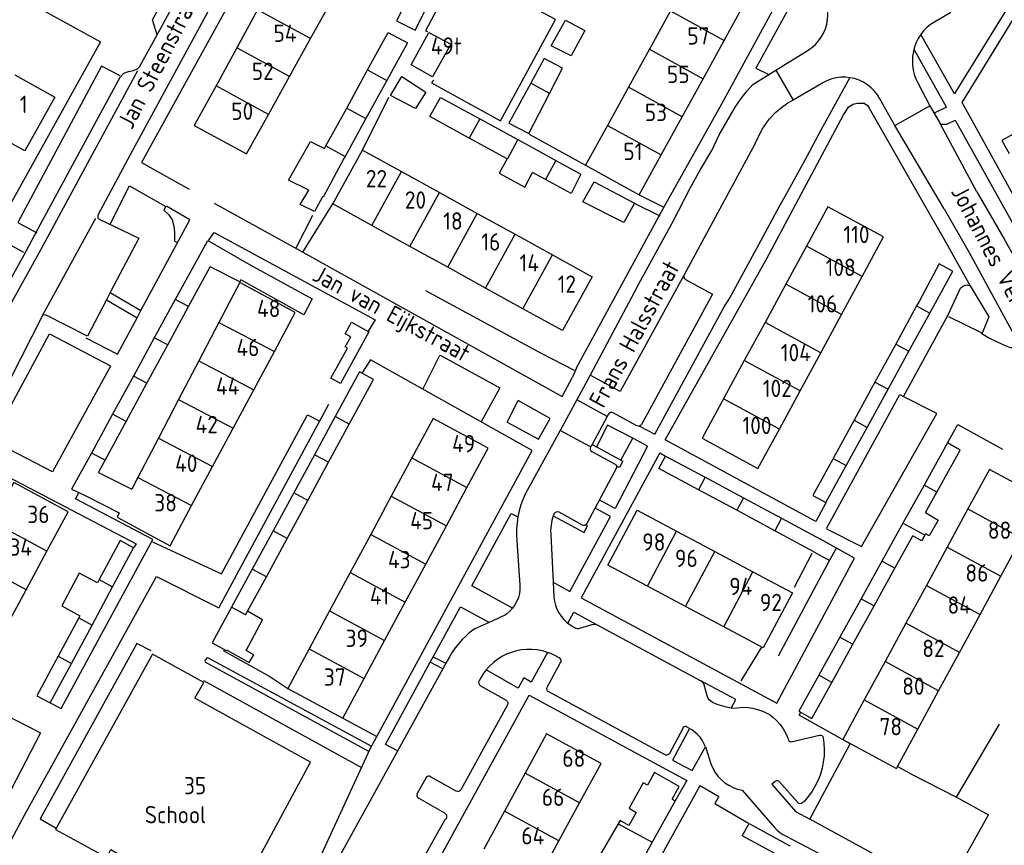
# Model space of a CAD drawing. Header units: metres. Extents: x 233874 to 239264, y 443832 to 448222.
# Tile 113 of 195: x 236524 to 236666, y 445266 to 445386. Entities that reach past the tile are written whole.
import ezdxf

# ---------------------------------------------------------------- set-up
doc = ezdxf.new("R2010")
doc.units = ezdxf.units.M
doc.header["$MEASUREMENT"] = 0
for name, color, linetype in [('DAKRAND', 4, 'Continuous'), ('DAKRAND-BYG', 4, 'Continuous'), ('FUNKTIEAAND', 253, 'Continuous'), ('HEG', 253, 'Continuous'), ('HEK', 253, 'Continuous'), ('HOOFDGEBOUW', 4, 'Continuous'), ('HUISNUMMER', 253, 'Continuous'), ('KANTVERH', 253, 'Continuous'), ('RASTER', 253, 'Continuous'), ('STRAATNAAM', 253, 'Continuous'), ('TUSSENMUUR', 253, 'Continuous')]:
    doc.layers.add(name, color=color, linetype=linetype)
doc.styles.get("Standard").update_dxf_attribs({"font": 'iso.shx'})

msp = doc.modelspace()

# ---------------------------------------------------------------- linework, layer by layer
at = {"layer": 'DAKRAND'}
for p, q in [((236548.23, 445344.28), (236551.35, 445350)), ((236546.3, 445345.28), (236543.28, 445339.76)), ((236545.22, 445338.75), (236548.23, 445344.28)), ((236543.28, 445339.76), (236540.26, 445334.24)), ((236542.21, 445333.22), (236545.22, 445338.75)), ((236540.26, 445334.24), (236537.24, 445328.71)), ((236539.2, 445327.68), (236542.21, 445333.22)), ((236537.24, 445328.71), (236534.17, 445323.11)), ((236536.15, 445322.08), (236539.2, 445327.68)), ((236535.19, 445320.31), (236536.15, 445322.08)), ((236535.19, 445320.31), (236540.02, 445317.91)), ((236533.35, 445316.93), (236538.21, 445314.45))]:
    msp.add_line(p, q, dxfattribs=at)
for points in [[(236549.64, 445351.29), (236551, 445353.84), (236557.05, 445350.34)], [(236549.64, 445351.29), (236549.6, 445351.31), (236546.3, 445345.28)], [(236555.81, 445348.14), (236555.65, 445347.86), (236551.35, 445350)], [(236557.05, 445350.34), (236566.11, 445345.4), (236564.92, 445343.09), (236555.81, 445348.14)], [(236534.17, 445323.11), (236531.31, 445317.88), (236533.35, 445316.93)]]:
    msp.add_lwpolyline(points, dxfattribs=at)
at = {"layer": 'DAKRAND-BYG'}
for p, q in [((236571.1, 445372.96), (236574.12, 445378.48)), ((236600.43, 445375.08), (236602.3, 445378.72)), ((236576.92, 445376.95), (236573.88, 445371.44)), ((236568.09, 445367.49), (236571.1, 445372.96)), ((236573.88, 445371.44), (236570.87, 445365.97)), ((236594.3, 445365.64), (236588.83, 445368.61)), ((236595.86, 445368.4), (236601.35, 445365.39)), ((236567.89, 445367.11), (236568.09, 445367.49)), ((236570.87, 445365.97), (236570.71, 445365.68)), ((236599.84, 445362.64), (236597.99, 445363.64)), ((236655.43, 445343.32), (236658.75, 445349.38)), ((236658.75, 445349.38), (236658.69, 445349.41)), ((236653.52, 445344.36), (236650.51, 445338.85)), ((236653.89, 445345.03), (236653.52, 445344.36)), ((236652.41, 445337.82), (236655.43, 445343.32)), ((236650.51, 445338.85), (236647.5, 445333.34)), ((236649.39, 445332.32), (236652.41, 445337.82)), ((236572.94, 445334.82), (236569.44, 445328.38)), ((236647.5, 445333.34), (236644.48, 445327.84)), ((236646.37, 445326.81), (236649.39, 445332.32)), ((236569.44, 445328.38), (236566.44, 445322.87)), ((236568.47, 445321.78), (236571.47, 445327.29)), ((236644.48, 445327.84), (236641.47, 445322.33)), ((236643.35, 445321.3), (236646.37, 445326.81)), ((236657.98, 445324.58), (236654.6, 445318.48)), ((236659.8, 445323.53), (236657.98, 445324.58)), ((236566.44, 445322.87), (236563.44, 445317.36)), ((236656.46, 445317.47), (236659.8, 445323.53)), ((236565.47, 445316.27), (236568.47, 445321.78)), ((236622.96, 445319.61), (236628.47, 445316.65)), ((236654.6, 445318.48), (236651.55, 445312.98)), ((236563.44, 445317.36), (236560.45, 445311.85)), ((236627.51, 445314.83), (236621.99, 445317.79)), ((236654.82, 445314.51), (236656.46, 445317.47)), ((236562.48, 445310.76), (236565.47, 445316.27)), ((236628.47, 445316.65), (236633.99, 445313.69)), ((236633.02, 445311.87), (236627.51, 445314.83)), ((236633.99, 445313.69), (236639.6, 445310.68)), ((236651.55, 445312.98), (236648.51, 445307.49)), ((236560.45, 445311.85), (236557.45, 445306.34)), ((236638.65, 445308.85), (236633.02, 445311.87)), ((236650.38, 445306.47), (236652.96, 445311.15)), ((236559.48, 445305.24), (236562.48, 445310.76)), ((236641.92, 445309.38), (236639.6, 445310.68)), ((236638.65, 445308.85), (236640.92, 445307.59)), ((236640.92, 445307.59), (236641.92, 445309.38)), ((236648.51, 445307.49), (236645.48, 445302.03)), ((236557.45, 445306.34), (236554.45, 445300.83)), ((236647.36, 445301.01), (236650.38, 445306.47)), ((236535.32, 445304.83), (236535.05, 445304.33)), ((236556.77, 445300.25), (236559.48, 445305.24)), ((236534.27, 445298.24), (236537.25, 445303.78)), ((236645.48, 445302.03), (236642.43, 445296.52)), ((236644.31, 445295.49), (236647.36, 445301.01)), ((236532.34, 445299.28), (236529.36, 445293.73)), ((236531.28, 445292.7), (236534.27, 445298.24)), ((236532.5, 445299.58), (236532.34, 445299.28)), ((236642.43, 445296.52), (236639.37, 445291)), ((236641.26, 445289.97), (236644.31, 445295.49)), ((236615.29, 445266.86), (236612.25, 445261.38))]:
    msp.add_line(p, q, dxfattribs=at)
for points in [[(236581.01, 445384.23), (236582.94, 445388.03), (236580.26, 445389.4), (236578.32, 445385.59), (236581.01, 445384.23)], [(236605.55, 445384.17), (236603.55, 445380.5), (236600.67, 445381.95), (236602.72, 445385.67), (236605.55, 445384.17)], [(236574.12, 445378.48), (236577.08, 445383.86), (236579.9, 445382.37), (236576.92, 445376.95)], [(236586.16, 445382.2), (236583.51, 445377.49), (236580.44, 445379.19), (236582.98, 445383.9), (236586.16, 445382.2)], [(236602.3, 445378.72), (236599.67, 445380.12), (236597.73, 445376.56)], [(236582.56, 445375.25), (236581.07, 445372.92), (236577.45, 445374.77), (236579.09, 445377.52), (236582.56, 445375.25)], [(236597.73, 445376.56), (236594.57, 445370.79), (236597.45, 445369.29), (236600.43, 445375.08)], [(236588.83, 445368.61), (236583.1, 445371.72), (236584.65, 445374.5), (236590.37, 445371.39)], [(236590.37, 445371.39), (236595.76, 445368.45), (236595.86, 445368.4)], [(236565.64, 445361.11), (236562.7, 445362.55), (236565.85, 445368.15), (236567.89, 445367.11)], [(236570.71, 445365.68), (236567.71, 445360.1), (236567.62, 445360.14)], [(236594.3, 445365.64), (236593.13, 445363.53), (236596.85, 445361.55), (236597.99, 445363.64)], [(236601.35, 445365.39), (236604.98, 445363.41), (236603.54, 445360.63), (236599.84, 445362.64)], [(236612.72, 445359.21), (236611.17, 445356.43), (236605.27, 445359.43), (236606.87, 445362.31), (236612.72, 445359.21)], [(236567.62, 445360.14), (236566.46, 445358.01), (236564.38, 445359.01), (236565.64, 445361.11)], [(236658.69, 445349.41), (236656.79, 445350.45), (236653.89, 445345.03)], [(236574.3, 445340.63), (236570.18, 445333.18), (236568.8, 445333.94), (236571.2, 445338.28), (236570.88, 445338.46), (236571.68, 445339.91), (236570.88, 445340.35), (236571.8, 445342.02), (236574.3, 445340.63)], [(236571.47, 445327.29), (236574.97, 445333.72), (236572.94, 445334.82)], [(236621.99, 445317.79), (236616.23, 445320.89), (236617.23, 445322.68), (236622.96, 445319.61)], [(236641.47, 445322.33), (236638.53, 445316.95), (236640.41, 445315.95), (236643.35, 445321.3)], [(236654.82, 445314.51), (236656.62, 445313.43), (236655.33, 445311.15), (236654.82, 445311.44), (236654.72, 445311.26)], [(236654.72, 445311.26), (236654.24, 445310.43), (236652.96, 445311.15)], [(236537.25, 445303.78), (236540.28, 445309.4), (236538.34, 445310.45), (236535.32, 445304.83)], [(236535.05, 445304.33), (236532.43, 445305.74), (236529.92, 445301.04), (236532.5, 445299.58)], [(236554.45, 445300.83), (236551.64, 445295.66), (236553.67, 445294.56), (236553.74, 445294.69)], [(236553.74, 445294.69), (236556.99, 445292.82), (236557.68, 445293.97), (236556.55, 445294.58), (236558.94, 445299.02), (236556.77, 445300.25)], [(236529.36, 445293.73), (236526.3, 445288.03), (236528.23, 445287.03), (236531.28, 445292.7)], [(236639.37, 445291), (236636.49, 445285.8), (236638.38, 445284.75), (236641.26, 445289.97)], [(236618.15, 445273.07), (236619.19, 445274.92), (236615.6, 445276.93), (236614.6, 445275.12), (236613.96, 445275.43), (236611.93, 445271.79), (236612.98, 445271.17), (236611.92, 445269.27), (236610.65, 445270), (236610.38, 445269.53)], [(236618.15, 445273.07), (236618.61, 445272.84), (236615.29, 445266.86)], [(236610.38, 445269.53), (236607.34, 445264.31), (236607.75, 445264.1), (236607.64, 445263.9)], [(236634.25, 445264.54), (236628.29, 445267.79), (236629.29, 445269.58), (236635.21, 445266.34)]]:
    msp.add_lwpolyline(points, dxfattribs=at)
at = {"layer": 'HEG'}
for p, q in [((236659.31, 445273.36), (236665.51, 445283.92)), ((236652.51, 445276.86), (236659.31, 445273.36)), ((236655.99, 445256.72), (236663.91, 445270.82))]:
    msp.add_line(p, q, dxfattribs=at)
msp.add_lwpolyline([(236503.9, 445294.41), (236526.8, 445282.66), (236522.59, 445274.5)], dxfattribs=at)
at = {"layer": 'HEK'}
for p, q in [((236635.85, 445303.74), (236638.4, 445308.65)), ((236633.56, 445293.78), (236640.92, 445307.59)), ((236628.17, 445290.2), (236631.14, 445295.07)), ((236652.51, 445276.86), (236650.77, 445277.83)), ((236659.31, 445273.36), (236663.91, 445270.82))]:
    msp.add_line(p, q, dxfattribs=at)
for points in [[(236582.49, 445346.58), (236599.15, 445337.58), (236604.01, 445335.09)], [(236657.98, 445324.58), (236659.49, 445327.22), (236665.96, 445323.66)]]:
    msp.add_lwpolyline(points, dxfattribs=at)
at = {"layer": 'HOOFDGEBOUW'}
for p, q in [((236565.87, 445383), (236568.93, 445388.49)), ((236625.68, 445382.72), (236628.73, 445388.25)), ((236558.22, 445387.18), (236555.2, 445381.66)), ((236617.92, 445386.99), (236614.88, 445381.46)), ((236562.81, 445377.5), (236565.87, 445383)), ((236622.64, 445377.19), (236625.68, 445382.72)), ((236555.2, 445381.66), (236552.2, 445376.19)), ((236614.88, 445381.46), (236611.86, 445375.97)), ((236523.12, 445377.75), (236528.87, 445374.55)), ((236559.77, 445372.04), (236562.81, 445377.5)), ((236619.61, 445371.7), (236622.64, 445377.19)), ((236611.86, 445375.97), (236608.82, 445370.45)), ((236616.57, 445366.18), (236619.61, 445371.7)), ((236579.03, 445363.78), (236584.51, 445360.76)), ((236584.51, 445360.76), (236589.99, 445357.74)), ((236589.99, 445357.74), (236595.48, 445354.72)), ((236580.22, 445352.97), (236574.74, 445355.99)), ((236595.48, 445354.72), (236600.87, 445351.75)), ((236645.65, 445348.64), (236648.75, 445354.33)), ((236585.71, 445349.95), (236580.22, 445352.97)), ((236637.59, 445353.02), (236634.59, 445347.5)), ((236600.87, 445351.75), (236606.61, 445348.59)), ((236591.19, 445346.93), (236585.71, 445349.95)), ((236642.66, 445343.12), (236645.65, 445348.64)), ((236596.59, 445343.96), (236591.19, 445346.93)), ((236634.59, 445347.5), (236631.6, 445341.98)), ((236639.66, 445337.6), (236642.66, 445343.12)), ((236552.62, 445341.99), (236549.7, 445336.41)), ((236631.6, 445341.98), (236628.6, 445336.47)), ((236557.65, 445332.24), (236560.64, 445337.8)), ((236636.66, 445332.08), (236639.66, 445337.6)), ((236549.7, 445336.41), (236546.78, 445330.83)), ((236628.6, 445336.47), (236625.6, 445330.95)), ((236554.67, 445326.69), (236557.65, 445332.24)), ((236633.67, 445326.57), (236636.66, 445332.08)), ((236546.78, 445330.83), (236543.86, 445325.24)), ((236551.69, 445321.14), (236554.67, 445326.69)), ((236543.86, 445325.24), (236540.9, 445319.59)), ((236588.49, 445318.12), (236591.56, 445323.81)), ((236580.53, 445322.41), (236577.55, 445316.88)), ((236548.67, 445315.53), (236551.69, 445321.14)), ((236540.9, 445319.59), (236540.02, 445317.91)), ((236585.52, 445312.59), (236588.49, 445318.12)), ((236577.55, 445316.88), (236574.58, 445311.36)), ((236527.74, 445308.91), (236530.82, 445314.63)), ((236660.95, 445315.03), (236657.95, 445309.51)), ((236582.54, 445307.07), (236585.52, 445312.59)), ((236574.58, 445311.36), (236571.6, 445305.84)), ((236618.81, 445311.8), (236624.33, 445308.86)), ((236665.7, 445305.3), (236668.69, 445310.83)), ((236524.75, 445303.36), (236527.74, 445308.91)), ((236624.33, 445308.86), (236629.86, 445305.92)), ((236657.95, 445309.51), (236654.95, 445303.99)), ((236579.56, 445301.55), (236582.54, 445307.07)), ((236571.6, 445305.84), (236568.63, 445300.32)), ((236629.86, 445305.92), (236635.57, 445302.89)), ((236662.7, 445299.78), (236665.7, 445305.3)), ((236620.12, 445300.94), (236614.59, 445303.88)), ((236654.95, 445303.99), (236651.97, 445298.5)), ((236521.77, 445297.82), (236524.75, 445303.36)), ((236576.59, 445296.03), (236579.56, 445301.55)), ((236568.63, 445300.32), (236565.65, 445294.79)), ((236625.65, 445298), (236620.12, 445300.94)), ((236659.72, 445294.3), (236662.7, 445299.78)), ((236651.97, 445298.5), (236648.97, 445292.97)), ((236573.61, 445290.51), (236576.59, 445296.03)), ((236656.71, 445288.76), (236659.72, 445294.3)), ((236648.97, 445292.97), (236645.95, 445287.42)), ((236653.7, 445283.21), (236656.71, 445288.76)), ((236650.77, 445277.83), (236653.7, 445283.21)), ((236604.79, 445272.58), (236607.88, 445278.26)), ((236596.92, 445276.86), (236593.93, 445271.36)), ((236601.79, 445267.08), (236604.79, 445272.58)), ((236593.93, 445271.36), (236590.93, 445265.86)), ((236598.79, 445261.58), (236601.79, 445267.08))]:
    msp.add_line(p, q, dxfattribs=at)
for points in [[(236669.87, 445386.86), (236668.79, 445385.12), (236672.74, 445382.65), (236667.67, 445374.53), (236669.91, 445370.54), (236665.85, 445368.26), (236666.9, 445366.38)], [(236552.2, 445376.19), (236549.06, 445370.45), (236556.59, 445366.33), (236559.77, 445372.04)], [(236528.87, 445374.55), (236524.53, 445366.76), (236518.79, 445369.95)], [(236608.82, 445370.45), (236605.65, 445364.71), (236613.41, 445360.43), (236616.57, 445366.18)], [(236574.74, 445355.99), (236569.08, 445359.1), (236573.37, 445366.89), (236579.03, 445363.78)], [(236648.75, 445354.33), (236640.68, 445358.71), (236637.59, 445353.02)], [(236606.61, 445348.59), (236602.33, 445340.8), (236596.59, 445343.96)], [(236560.64, 445337.8), (236563.66, 445343.43), (236555.63, 445347.75), (236552.62, 445341.99)], [(236625.6, 445330.95), (236622.51, 445325.26), (236630.57, 445320.87), (236633.67, 445326.57)], [(236591.56, 445323.81), (236583.6, 445328.1), (236580.53, 445322.41)], [(236670.13, 445317.43), (236664.04, 445320.73), (236660.95, 445315.03)], [(236530.82, 445314.63), (236522.95, 445318.86), (236519.87, 445313.14)], [(236538.21, 445314.45), (236537.89, 445313.83), (236545.55, 445309.72), (236548.67, 445315.53)], [(236614.59, 445303.88), (236608.89, 445306.91), (236613.1, 445314.84), (236618.81, 445311.8)], [(236635.57, 445302.89), (236631.35, 445294.96), (236625.65, 445298)], [(236565.88, 445278.45), (236549.16, 445287.67), (236550.42, 445289.95), (236543.02, 445294.03), (236528.98, 445268.71), (236536.4, 445264.66), (236536.97, 445265.81), (236543.3, 445262.12), (236542.58, 445260.81), (236543.79, 445260.09), (236544.32, 445260.72), (236545.98, 445259.78), (236544.97, 445257.83), (236552.51, 445253.66), (236565.88, 445278.45)], [(236565.65, 445294.79), (236562.58, 445289.1), (236570.54, 445284.81), (236573.61, 445290.51)], [(236645.95, 445287.42), (236642.86, 445281.72), (236650.61, 445277.52), (236650.77, 445277.83)], [(236607.88, 445278.26), (236600.02, 445282.54), (236596.92, 445276.86)]]:
    msp.add_lwpolyline(points, dxfattribs=at)
at = {"layer": 'KANTVERH'}
for p, q in [((236543.71, 445383.53), (236554.91, 445404.35)), ((236658.45, 445386.79), (236655.51, 445385.02)), ((236633.15, 445378.43), (236637.82, 445381.34)), ((236657.84, 445373.08), (236653.15, 445381.43)), ((236629.83, 445376.39), (236633.15, 445378.43)), ((236633.15, 445378.43), (236635.67, 445374.12)), ((236640.05, 445376.66), (236635.67, 445374.12)), ((236639.7, 445369.8), (236643.87, 445377.35)), ((236653.7, 445376.59), (236655.42, 445373.3)), ((236573.37, 445366.89), (236577.2, 445374.52)), ((236635.67, 445374.12), (236634.69, 445373.56)), ((236650.37, 445370.46), (236648.21, 445374.29)), ((236650.37, 445370.46), (236655.42, 445373.3)), ((236655.42, 445373.3), (236656.99, 445370.64)), ((236657.84, 445373.08), (236656.06, 445372.22)), ((236657.51, 445358.38), (236650.37, 445370.46)), ((236662.23, 445360.85), (236656.99, 445370.64)), ((236597.5, 445369.19), (236605.65, 445364.71)), ((236630.15, 445367.84), (236619.91, 445348.87)), ((236613.41, 445360.43), (236616.86, 445358.69)), ((236564.77, 445352.12), (236569.08, 445359.1)), ((236612.78, 445359.16), (236616.4, 445357.4)), ((236527.13, 445342.98), (236534.82, 445357.06)), ((236563.73, 445352.68), (236566.21, 445357.47)), ((236655.41, 445357.68), (236657.39, 445354.17)), ((236657.39, 445354.17), (236657.41, 445354.16)), ((236657.39, 445354.17), (236661.29, 445347.28)), ((236613.09, 445347.13), (236606.33, 445334.38)), ((236536.91, 445346.3), (236536.37, 445345.26)), ((236536.37, 445345.26), (236540.78, 445342.64)), ((236536.91, 445346.3), (236541.35, 445343.7)), ((236625.69, 445344.25), (236626.45, 445345.45)), ((236527.13, 445342.98), (236522.38, 445333.71)), ((236540.78, 445342.64), (236541.35, 445343.7)), ((236658.14, 445342.86), (236662.95, 445340.47)), ((236582.12, 445332.33), (236584.59, 445337.23)), ((236574.55, 445336.57), (236573.29, 445334.63)), ((236604.32, 445335.41), (236603.76, 445334.05)), ((236606.33, 445334.38), (236604.37, 445330.81)), ((236651.65, 445331.26), (236656.41, 445328.86)), ((236594.31, 445327.58), (236595.91, 445330.72)), ((236604.37, 445330.81), (236601.95, 445326.37)), ((236608.79, 445328.4), (236604.37, 445330.81)), ((236608.79, 445328.4), (236606.58, 445324.35)), ((236608.96, 445328.72), (236608.79, 445328.4)), ((236613.06, 445327.03), (236609.63, 445328.91)), ((236601.95, 445326.37), (236596.98, 445317.28)), ((236606.36, 445323.99), (236601.95, 445326.37)), ((236610.75, 445322.08), (236612.49, 445325.25)), ((236614.62, 445324.1), (236612.49, 445325.25)), ((236606.58, 445324.35), (236606.36, 445323.99)), ((236606.58, 445324.35), (236607.22, 445324)), ((236606.56, 445323.32), (236609.94, 445321.51)), ((236616.39, 445323.14), (236617.23, 445322.68)), ((236610.1, 445320.96), (236605.82, 445312.94)), ((236531.9, 445316.5), (236532.38, 445317.38)), ((236601.12, 445314.38), (236600.98, 445314.03)), ((236601.8, 445314.6), (236605.16, 445312.75)), ((236605.82, 445312.94), (236605.69, 445312.79)), ((236600.61, 445311.29), (236600.96, 445304.46)), ((236595.69, 445310.4), (236596.16, 445304.02)), ((236644.52, 445307.93), (236641.92, 445309.38)), ((236600.96, 445304.46), (236601.06, 445302.28)), ((236594.07, 445299.74), (236592.13, 445298.8)), ((236594.24, 445299.85), (236594.07, 445299.74)), ((236592.13, 445298.8), (236589.95, 445297.85)), ((236604.81, 445297.81), (236606.58, 445298.35)), ((236607.33, 445298.28), (236622.3, 445290.21)), ((236589.95, 445297.85), (236589.64, 445297.68)), ((236603.92, 445297.97), (236604.04, 445297.89)), ((236601.83, 445293.51), (236601.09, 445293.91)), ((236574.32, 445279.97), (236550.62, 445292.87)), ((236583.19, 445292.89), (236583.61, 445293.66)), ((236585, 445291.93), (236583.19, 445292.89)), ((236583.61, 445293.66), (236585.44, 445292.74)), ((236585.44, 445292.74), (236585, 445291.93)), ((236585.95, 445293.65), (236585.44, 445292.74)), ((236600.11, 445289.26), (236602.04, 445292.82)), ((236550.41, 445290.24), (236573.25, 445277.65)), ((236590.48, 445290.63), (236590.24, 445290.17)), ((236590.44, 445289.48), (236594.16, 445287.39)), ((236617.08, 445279.52), (236600.31, 445288.59)), ((236623.29, 445287.88), (236622.78, 445289.6)), ((236594.34, 445286.7), (236587.6, 445274.44)), ((236570.54, 445284.81), (236575.48, 445282.16)), ((236619.69, 445283.3), (236617.77, 445279.7)), ((236620.67, 445283.31), (236620.36, 445283.51)), ((236621.01, 445283.1), (236620.67, 445283.31)), ((236634.91, 445281.91), (236634.93, 445281.79)), ((236635.56, 445281.4), (236639.46, 445282.34)), ((236640.01, 445281.96), (236640.12, 445281.18)), ((236622.98, 445280.64), (236623.07, 445280.35)), ((236623.07, 445280.35), (236623.55, 445278.83)), ((236582.55, 445276.13), (236581.3, 445273.9)), ((236586.93, 445274.26), (236583.23, 445276.34)), ((236636.35, 445272.59), (236633.71, 445275.6)), ((236628.29, 445274.38), (236633, 445268.97)), ((236581.51, 445273.21), (236585.24, 445271.12)), ((236637.29, 445272.8), (236637.03, 445272.54))]:
    msp.add_line(p, q, dxfattribs=at)
for points in [[(236579.98, 445433.18), (236579.13, 445432.94), (236578.29, 445432.54), (236577.39, 445432.3), (236576.69, 445431.71), (236575.95, 445431.21), (236575.15, 445430.42), (236574.5, 445429.87), (236573.9, 445429.03), (236573.6, 445428.34), (236563.31, 445409.49), (236551.91, 445388.61), (236539.82, 445366.29), (236535.12, 445357.46), (236535.12, 445357.11), (236535.32, 445356.91), (236541.02, 445354.16), (236536.91, 445346.3)], [(236604.32, 445335.41), (236616.8, 445358.35), (236625.35, 445373.57), (236635.89, 445392.97), (236631.74, 445400.53), (236617.95, 445407.38), (236576.93, 445429.67), (236564.24, 445406.7), (236555.6, 445390.83), (236541.41, 445365.09), (236548.34, 445361.25)], [(236680.24, 445337.88), (236672.28, 445351.81), (236660.13, 445373.76), (236666.72, 445384.52), (236679.3, 445405.35), (236682.9, 445411.2), (236684.8, 445414.03)], [(236517.38, 445339.03), (236524.47, 445351.73), (236526.77, 445356.09), (236538.32, 445377.42), (236538.86, 445378.02), (236539.56, 445378.26), (236540.26, 445378.41), (236540.9, 445378.66), (236541.15, 445378.9), (236543.71, 445383.53), (236543.01, 445385.7), (236552.78, 445403.75), (236554.95, 445404.4)], [(236517.9, 445392.22), (236535.5, 445382.55), (236520.71, 445356.01), (236519.22, 445356.76)], [(236583.63, 445376.98), (236583.38, 445376.59), (236593.34, 445371.14), (236601.29, 445385.77), (236587.3, 445393.22), (236582.51, 445384.14), (236582.8, 445384.04)], [(236637.82, 445381.34), (236638.38, 445381.72), (236638.89, 445382.16), (236639.35, 445382.66), (236639.74, 445383.21), (236640.08, 445383.8), (236640.33, 445384.43), (236640.52, 445385.08), (236640.63, 445385.75), (236640.67, 445386.42), (236640.62, 445387.1), (236640.5, 445387.76), (236640.3, 445388.41), (236640.02, 445389.03), (236639.68, 445389.61)], [(236659.14, 445375.21), (236667.58, 445388.89), (236664.61, 445390.57)], [(236636.01, 445388.68), (236635.58, 445388.35), (236630.28, 445378.72), (236632.13, 445377.8)], [(236655.51, 445385.02), (236655, 445384.59), (236654.54, 445384.11), (236654.13, 445383.59)], [(236654.13, 445383.59), (236653.77, 445383.02), (236653.47, 445382.42), (236653.23, 445381.79), (236653.06, 445381.14), (236652.95, 445380.48), (236652.91, 445379.81), (236652.93, 445379.14), (236653.03, 445378.48), (236653.19, 445377.83), (236653.42, 445377.19), (236653.7, 445376.59)], [(236659.14, 445375.21), (236659.02, 445375.01), (236654.13, 445383.59)], [(236517.77, 445336.15), (236526.91, 445352.57), (236535.26, 445367.99), (236540.9, 445378.41)], [(236538.36, 445377.62), (236535.64, 445379.02), (236523.54, 445356.4), (236526.27, 445354.95)], [(236643.87, 445377.35), (236643.22, 445377.42), (236642.56, 445377.41), (236641.9, 445377.33), (236641.26, 445377.18), (236640.64, 445376.96), (236640.05, 445376.66)], [(236648.21, 445374.29), (236647.85, 445374.87), (236647.43, 445375.41), (236646.94, 445375.9), (236646.4, 445376.33), (236645.82, 445376.69), (236645.2, 445376.99), (236644.55, 445377.21), (236643.87, 445377.35)], [(236613.09, 445347.13), (236618.24, 445356.4), (236620.84, 445361.46), (236622.29, 445364.09), (236623.89, 445366.82), (236624.99, 445369.1), (236626.04, 445370.94), (236627.29, 445373.07), (236628.13, 445374.36), (236629.03, 445375.45), (236629.83, 445376.39)], [(236640.41, 445315.9), (236638.97, 445313.22), (236617.15, 445325.01), (236631.84, 445351.2), (236642.93, 445371.98), (236643.68, 445373.07), (236644.28, 445373.51), (236644.97, 445373.66), (236645.92, 445373.66), (236646.41, 445373.31), (236646.66, 445372.96), (236655.41, 445357.68)], [(236630.15, 445367.84), (236631.2, 445369.93), (236632.2, 445371.36), (236633.14, 445372.36), (236633.99, 445373.05), (236634.69, 445373.56)], [(236656.99, 445370.64), (236657.88, 445370.64), (236659.08, 445371.23), (236673.5, 445345.4), (236673.45, 445345.15), (236672.11, 445344.56), (236671.86, 445344.26), (236671.86, 445344.06), (236672.9, 445341.92), (236673.34, 445341.82), (236673.64, 445341.82), (236675.13, 445342.66), (236677.7, 445337.93), (236681.26, 445331.76), (236683.63, 445327.43), (236685.81, 445323.6), (236688.18, 445319.47), (236690.35, 445315.69)], [(236626.45, 445345.45), (236631, 445353.78), (236633.35, 445358.15), (236635.5, 445361.96), (236637.7, 445366.03), (236639.7, 445369.8)], [(236536.86, 445356.11), (236539.71, 445361.72), (236544.96, 445358.72), (236544.66, 445358.22), (236545.36, 445357.53), (236545.85, 445356.83), (236546.1, 445355.89), (236546.19, 445355.04), (236546.19, 445354.34), (236546.19, 445353.75), (236546.64, 445353.55)], [(236662.23, 445360.85), (236666.28, 445353.87), (236670.67, 445345.96), (236671.76, 445344.11)], [(236541.35, 445343.7), (236548.43, 445356.82), (236545.06, 445358.77)], [(236551.91, 445359.2), (236563.87, 445352.6), (236564.77, 445352.12)], [(236657.51, 445358.38), (236661.1, 445352.1), (236668.17, 445339.16), (236671.48, 445333.63), (236683.93, 445311.78), (236689.91, 445300.78), (236692.35, 445296.81)], [(236551.15, 445353.89), (236551.91, 445354.97), (236575.22, 445342.38), (236574.22, 445340.74)], [(236524.42, 445352.08), (236521.7, 445353.58), (236509.85, 445331.8), (236512.06, 445330.69)], [(236564.77, 445352.12), (236602.24, 445331.27), (236603.76, 445334.05)], [(236619.91, 445348.87), (236610.63, 445332.01), (236606.33, 445334.38)], [(236620.12, 445348.2), (236624.01, 445346.05), (236613.72, 445327.24)], [(236619.91, 445348.87), (236619.86, 445348.68), (236619.88, 445348.49), (236619.97, 445348.32), (236620.12, 445348.2)], [(236640.51, 445312.19), (236651.1, 445331.56), (236651.65, 445331.26), (236658.09, 445343.06), (236659.89, 445346.93), (236660.19, 445347.23), (236660.79, 445347.43), (236661.29, 445347.28)], [(236661.29, 445347.28), (236663.96, 445342.8), (236663, 445340.41)], [(236536.37, 445345.26), (236533.63, 445340.02), (236527.53, 445343.07), (236527.13, 445342.98)], [(236613.46, 445327.01), (236615.64, 445325.83), (236625.69, 445344.25)], [(236533.38, 445339.78), (236537.94, 445337.38), (236540.78, 445342.64)], [(236536.94, 445335.64), (236528.55, 445320.37), (236519.77, 445324.91), (236528.11, 445340.34), (236536.94, 445335.69)], [(236662.94, 445340.35), (236662.95, 445340.37), (236663.95, 445339.77), (236665.19, 445339.17), (236666.33, 445338.67), (236667.07, 445338.36), (236667.57, 445338.36), (236667.92, 445338.51), (236668.12, 445338.86), (236668.22, 445339.21)], [(236584.64, 445337.23), (236593.27, 445332.53), (236590.54, 445327.6)], [(236534.91, 445195.09), (236560.08, 445249.12), (236574.49, 445280.34), (236597.93, 445323.46), (236574.55, 445336.57)], [(236513.32, 445249.91), (236524.52, 445270.79), (236543.6, 445305.27), (236552.63, 445300.72), (236568.52, 445330.18)], [(236594.31, 445327.58), (236598.86, 445325.1), (236600.55, 445328.1), (236595.91, 445330.72)], [(236609.63, 445328.91), (236609.45, 445328.96), (236609.25, 445328.95), (236609.08, 445328.86), (236608.96, 445328.72)], [(236640.51, 445312.17), (236645.57, 445309.62), (236656.45, 445328.84)], [(236612.49, 445325.25), (236608.82, 445327.16), (236607.22, 445324)], [(236613.72, 445327.24), (236613.6, 445327.09), (236613.43, 445327), (236613.24, 445326.98), (236613.06, 445327.03)], [(236606.36, 445323.99), (236606.3, 445323.8), (236606.32, 445323.61), (236606.41, 445323.44), (236606.56, 445323.32)], [(236607.22, 445324), (236611.03, 445321.92), (236610.56, 445321.03), (236610.19, 445321.18)], [(236614.62, 445324.1), (236609.92, 445315.1), (236608.12, 445316.07), (236607.68, 445316.31)], [(236616.39, 445323.14), (236605, 445302.18), (236633.29, 445286.94), (236644.52, 445307.93)], [(236518.83, 445275.86), (236522.37, 445282.33), (236502.33, 445293.17), (236517.97, 445321.84), (236540.63, 445309.99), (236540.28, 445309.4)], [(236609.94, 445321.51), (236610.06, 445321.41), (236610.13, 445321.27), (236610.15, 445321.11), (236610.1, 445320.96)], [(236596.98, 445317.28), (236596.61, 445316.47), (236596.3, 445315.63), (236596.05, 445314.78), (236595.86, 445313.91)], [(236528.23, 445287.03), (236529.83, 445286.18), (236543.04, 445310.6), (236531.9, 445316.5)], [(236595.09, 445300.7), (236589.2, 445303.91), (236594.9, 445314.39), (236595.86, 445313.91)], [(236595.86, 445313.91), (236595.73, 445313.04), (236595.65, 445312.16), (236595.64, 445311.28), (236595.69, 445310.4)], [(236600.98, 445314.03), (236600.78, 445313.36), (236600.65, 445312.68), (236600.59, 445311.98), (236600.61, 445311.29)], [(236600.96, 445304.46), (236603.39, 445303.12), (236609.25, 445313.93), (236607.03, 445315.13)], [(236600.98, 445314.03), (236605.43, 445311.64), (236605.92, 445312.65), (236605.69, 445312.79)], [(236601.12, 445314.38), (236601.24, 445314.53), (236601.42, 445314.63), (236601.61, 445314.65), (236601.8, 445314.6)], [(236605.16, 445312.75), (236605.34, 445312.69), (236605.52, 445312.7), (236605.69, 445312.79)], [(236596.16, 445304.02), (236596.15, 445303.42), (236596.08, 445302.82), (236595.93, 445302.24), (236595.71, 445301.68)], [(236595.71, 445301.68), (236595.43, 445301.17), (236595.09, 445300.7)], [(236601.06, 445302.28), (236601.14, 445301.69), (236601.29, 445301.11), (236601.51, 445300.55), (236601.78, 445300.02), (236602.11, 445299.52), (236602.5, 445299.06), (236602.93, 445298.64), (236603.41, 445298.28), (236603.92, 445297.97)], [(236583.61, 445293.66), (236587.54, 445300.89), (236591.67, 445298.66)], [(236595.09, 445300.7), (236594.69, 445300.25), (236594.24, 445299.85)], [(236603.1, 445298.54), (236603.95, 445300.1), (236607.33, 445298.28)], [(236606.58, 445298.35), (236606.84, 445298.39), (236607.09, 445298.37), (236607.33, 445298.28)], [(236588.73, 445297.03), (236588.27, 445296.62), (236587.83, 445296.19)], [(236589.64, 445297.68), (236589.17, 445297.37), (236588.73, 445297.03)], [(236604.04, 445297.89), (236604.22, 445297.8), (236604.41, 445297.76), (236604.61, 445297.76), (236604.81, 445297.81)], [(236542.82, 445294.54), (236540.74, 445295.59), (236526.75, 445270.24), (236529.08, 445268.9)], [(236587.83, 445296.19), (236587.3, 445295.6), (236586.81, 445294.98), (236586.36, 445294.33), (236585.95, 445293.65)], [(236553.25, 445294.56), (236560, 445290.8), (236562.58, 445289.1)], [(236600.12, 445294.3), (236599.4, 445294.51), (236598.65, 445294.65), (236597.9, 445294.72), (236597.15, 445294.72), (236596.4, 445294.65), (236595.66, 445294.51), (236594.93, 445294.3), (236594.23, 445294.03), (236593.55, 445293.69), (236592.91, 445293.29), (236592.31, 445292.83), (236591.76, 445292.32), (236591.25, 445291.76)], [(236600.12, 445294.3), (236597.8, 445289.99), (236596.7, 445290.6), (236595.9, 445289.15), (236591.25, 445291.76)], [(236601.09, 445293.91), (236600.61, 445294.12), (236600.12, 445294.3)], [(236550.57, 445293.02), (236550.97, 445293.57), (236574.7, 445280.73)], [(236578.43, 445280.05), (236576.7, 445280.98), (236583.19, 445292.89)], [(236602.04, 445292.82), (236602.1, 445292.97), (236602.1, 445293.13), (236602.05, 445293.29), (236601.96, 445293.42), (236601.83, 445293.51)], [(236585, 445291.93), (236570.2, 445265.09), (236565.21, 445255.97)], [(236591.25, 445291.76), (236590.84, 445291.21), (236590.48, 445290.63)], [(236590.24, 445290.17), (236590.18, 445289.98), (236590.2, 445289.78), (236590.29, 445289.61), (236590.44, 445289.48)], [(236626.69, 445286.25), (236627.36, 445287.49), (236622.3, 445290.21)], [(236622.78, 445289.6), (236622.68, 445289.85), (236622.52, 445290.05), (236622.3, 445290.21)], [(236600.31, 445288.59), (236600.16, 445288.72), (236600.07, 445288.89), (236600.06, 445289.08), (236600.11, 445289.26)], [(236599.92, 445239.07), (236598.8, 445237.01), (236576.26, 445249.41), (236586.79, 445268.68), (236597.49, 445288.11), (236620.27, 445275.77), (236618.61, 445272.84)], [(236594.16, 445287.39), (236594.31, 445287.26), (236594.4, 445287.08), (236594.41, 445286.89), (236594.34, 445286.7)], [(236623.72, 445287.28), (236623.53, 445287.45), (236623.39, 445287.65), (236623.29, 445287.88)], [(236624.69, 445286.77), (236624.35, 445286.9), (236624.02, 445287.08), (236623.72, 445287.28)], [(236626.69, 445286.25), (236626.02, 445286.39), (236625.35, 445286.56), (236624.69, 445286.77)], [(236626.69, 445286.25), (236627.58, 445286.28), (236628.47, 445286.38)], [(236628.47, 445286.38), (236629.17, 445286.33), (236629.86, 445286.22)], [(236629.86, 445286.22), (236630.44, 445286.07), (236631.01, 445285.88), (236631.57, 445285.66)], [(236631.57, 445285.66), (236631.98, 445285.45), (236632.38, 445285.21), (236632.75, 445284.93)], [(236638.07, 445270.21), (236643.92, 445281.07), (236636.52, 445285.22), (236636.76, 445285.65)], [(236632.75, 445284.93), (236633.31, 445284.42), (236633.8, 445283.86), (236634.24, 445283.25), (236634.61, 445282.6), (236634.91, 445281.91)], [(236620.67, 445283.31), (236618.24, 445278.74), (236621.04, 445277.21), (236622.98, 445280.64)], [(236620.36, 445283.51), (236620.22, 445283.57), (236620.06, 445283.57), (236619.9, 445283.53), (236619.78, 445283.43), (236619.69, 445283.3)], [(236622.98, 445280.64), (236622.77, 445281.13), (236622.51, 445281.6), (236622.2, 445282.03), (236621.84, 445282.43), (236621.44, 445282.79), (236621.01, 445283.1)], [(236634.93, 445281.79), (236634.99, 445281.63), (236635.1, 445281.51), (236635.24, 445281.42), (236635.4, 445281.38), (236635.56, 445281.4)], [(236640.12, 445281.18), (236640.17, 445280.27), (236640.14, 445279.36), (236640.03, 445278.45), (236639.85, 445277.56), (236639.6, 445276.69), (236639.27, 445275.84), (236638.87, 445275.02), (236638.41, 445274.24), (236637.88, 445273.5), (236637.29, 445272.8)], [(236639.46, 445282.34), (236639.65, 445282.34), (236639.82, 445282.27), (236639.95, 445282.13), (236640.01, 445281.96)], [(236617.77, 445279.7), (236617.67, 445279.57), (236617.54, 445279.48), (236617.38, 445279.44), (236617.22, 445279.46), (236617.08, 445279.52)], [(236623.55, 445278.83), (236623.76, 445278.18), (236624.03, 445277.55), (236624.38, 445276.96), (236624.79, 445276.41), (236625.27, 445275.91), (236625.79, 445275.47), (236626.36, 445275.09), (236626.98, 445274.78), (236627.62, 445274.54), (236628.29, 445274.38)], [(236583.23, 445276.34), (236583.08, 445276.4), (236582.92, 445276.4), (236582.77, 445276.35), (236582.64, 445276.26), (236582.55, 445276.13)], [(236633.01, 445275.59), (236632.58, 445275.26), (236636.01, 445271.33), (236638.07, 445270.21)], [(236633.71, 445275.6), (236633.58, 445275.7), (236633.43, 445275.75), (236633.28, 445275.75), (236633.13, 445275.69), (236633.01, 445275.59)], [(236587.6, 445274.44), (236587.48, 445274.29), (236587.3, 445274.2), (236587.11, 445274.19), (236586.93, 445274.26)], [(236600.5, 445212.53), (236618.07, 445245.57), (236616.26, 445246.51), (236608.46, 445232.33), (236600.77, 445236.32), (236622.21, 445275.06), (236624.93, 445273.46), (236624.34, 445272.47), (236629.19, 445269.63)], [(236581.3, 445273.9), (236581.25, 445273.75), (236581.24, 445273.59), (236581.29, 445273.44), (236581.38, 445273.31), (236581.51, 445273.21)], [(236637.03, 445272.54), (236636.87, 445272.44), (236636.68, 445272.41), (236636.5, 445272.47), (236636.35, 445272.59)], [(236585.28, 445270.09), (236581.54, 445263.42), (236575.29, 445252)], [(236585.24, 445271.12), (236585.4, 445270.99), (236585.51, 445270.82), (236585.55, 445270.61), (236585.52, 445270.41), (236585.43, 445270.23), (236585.28, 445270.09)], [(236634.64, 445267.74), (236654.93, 445257.11), (236653.82, 445260.62), (236654.14, 445261.45), (236638.07, 445270.21)], [(236633, 445268.97), (236633.36, 445268.6), (236633.75, 445268.27), (236634.18, 445267.98), (236634.64, 445267.74)]]:
    msp.add_lwpolyline(points, dxfattribs=at)
at = {"layer": 'RASTER'}
msp.add_lwpolyline([(236543.02, 445310.29), (236552.98, 445305.64), (236565.43, 445328.65), (236567.22, 445327.7)], dxfattribs=at)
at = {"layer": 'TUSSENMUUR'}
for p, q in [((236565.87, 445383), (236558.22, 445387.18)), ((236617.92, 445386.99), (236625.68, 445382.72)), ((236562.81, 445377.5), (236555.2, 445381.66)), ((236614.88, 445381.46), (236622.64, 445377.19)), ((236574.12, 445378.48), (236576.92, 445376.95)), ((236600.43, 445375.08), (236597.73, 445376.56)), ((236559.77, 445372.04), (236552.2, 445376.19)), ((236619.61, 445371.7), (236611.86, 445375.97)), ((236571.1, 445372.96), (236573.88, 445371.44)), ((236590.37, 445371.39), (236588.83, 445368.61)), ((236608.82, 445370.45), (236616.57, 445366.18)), ((236568.09, 445367.49), (236570.87, 445365.97)), ((236601.35, 445365.39), (236599.84, 445362.64)), ((236574.74, 445355.99), (236579.03, 445363.78)), ((236580.22, 445352.97), (236584.51, 445360.76)), ((236585.71, 445349.95), (236589.99, 445357.74)), ((236591.19, 445346.93), (236595.48, 445354.72)), ((236645.65, 445348.64), (236637.59, 445353.02)), ((236596.59, 445343.96), (236600.87, 445351.75)), ((236642.66, 445343.12), (236634.59, 445347.5)), ((236548.23, 445344.28), (236546.3, 445345.28)), ((236653.52, 445344.36), (236655.43, 445343.32)), ((236552.62, 445341.99), (236560.64, 445337.8)), ((236639.66, 445337.6), (236631.6, 445341.98)), ((236545.22, 445338.75), (236543.28, 445339.76)), ((236650.51, 445338.85), (236652.41, 445337.82)), ((236549.7, 445336.41), (236557.65, 445332.24)), ((236636.66, 445332.08), (236628.6, 445336.47)), ((236542.21, 445333.22), (236540.26, 445334.24)), ((236647.5, 445333.34), (236649.39, 445332.32)), ((236633.67, 445326.57), (236625.6, 445330.95)), ((236546.78, 445330.83), (236554.67, 445326.69)), ((236539.2, 445327.68), (236537.24, 445328.71)), ((236571.47, 445327.29), (236569.44, 445328.38)), ((236644.48, 445327.84), (236646.37, 445326.81)), ((236543.86, 445325.24), (236551.69, 445321.14)), ((236534.97, 445322.7), (236534.17, 445323.11)), ((236536.15, 445322.08), (236534.97, 445322.7)), ((236568.47, 445321.78), (236566.44, 445322.87)), ((236580.53, 445322.41), (236588.49, 445318.12)), ((236641.47, 445322.33), (236643.35, 445321.3)), ((236540.9, 445319.59), (236548.67, 445315.53)), ((236622.96, 445319.61), (236621.99, 445317.79)), ((236656.46, 445317.47), (236654.6, 445318.48)), ((236565.47, 445316.27), (236563.44, 445317.36)), ((236577.55, 445316.88), (236585.52, 445312.59)), ((236628.47, 445316.65), (236627.51, 445314.83)), ((236660.95, 445315.03), (236668.69, 445310.83)), ((236527.74, 445308.91), (236519.87, 445313.14)), ((236633.99, 445313.69), (236633.02, 445311.87)), ((236654.72, 445311.26), (236651.55, 445312.98)), ((236562.48, 445310.76), (236560.45, 445311.85)), ((236574.58, 445311.36), (236582.54, 445307.07)), ((236614.59, 445303.88), (236618.81, 445311.8)), ((236620.12, 445300.94), (236624.33, 445308.86)), ((236657.95, 445309.51), (236665.7, 445305.3)), ((236524.75, 445303.36), (236516.89, 445307.6)), ((236650.38, 445306.47), (236648.51, 445307.49)), ((236559.48, 445305.24), (236557.45, 445306.34)), ((236571.6, 445305.84), (236579.56, 445301.55)), ((236625.65, 445298), (236629.86, 445305.92)), ((236535.32, 445304.83), (236537.25, 445303.78)), ((236654.95, 445303.99), (236662.7, 445299.78)), ((236645.48, 445302.03), (236647.36, 445301.01)), ((236556.48, 445299.73), (236554.45, 445300.83)), ((236556.48, 445299.73), (236556.77, 445300.25)), ((236568.63, 445300.32), (236576.59, 445296.03)), ((236532.34, 445299.28), (236534.27, 445298.24)), ((236659.72, 445294.3), (236651.97, 445298.5)), ((236642.43, 445296.52), (236644.31, 445295.49)), ((236565.65, 445294.79), (236573.61, 445290.51)), ((236529.36, 445293.73), (236531.28, 445292.7)), ((236656.71, 445288.76), (236648.97, 445292.97)), ((236641.26, 445289.97), (236639.37, 445291)), ((236645.95, 445287.42), (236653.7, 445283.21)), ((236604.79, 445272.58), (236596.92, 445276.86)), ((236601.79, 445267.08), (236593.93, 445271.36)), ((236610.38, 445269.53), (236615.29, 445266.86))]:
    msp.add_line(p, q, dxfattribs=at)
msp.add_lwpolyline([(236595.86, 445368.4), (236594.34, 445365.62), (236594.3, 445365.64)], dxfattribs=at)

# ---------------------------------------------------------------- texts
at = {"layer": 'FUNKTIEAAND'}
msp.add_text('School', height=2.5, dxfattribs=at).set_placement((236541.9, 445269.6))
at = {"layer": 'HUISNUMMER'}
for s, p in [('54', (236560.52, 445382.53)), ('57', (236620.37, 445382.14)), ('49t', (236583.26, 445380.68)), ('52', (236557.37, 445377.03)), ('55', (236617.42, 445376.57)), ('1', (236523.83, 445372.25)), ('50', (236554.41, 445371.26)), ('53', (236614.21, 445371.08)), ('51', (236611.11, 445365.44)), ('22', (236573.87, 445361.51)), ('20', (236579.51, 445358.42)), ('18', (236585.05, 445355.39)), ('110', (236642.92, 445353.44)), ('16', (236590.57, 445352.37)), ('14', (236596.1, 445349.34)), ('108', (236640.36, 445348.69)), ('12', (236601.6, 445346.27)), ('48', (236558.13, 445342.75)), ('106', (236637.76, 445343.42)), ('46', (236555.15, 445337.11)), ('104', (236633.88, 445336.37)), ('44', (236552.2, 445331.54)), ('102', (236631.28, 445331.2)), ('42', (236549.25, 445325.98)), ('100', (236628.34, 445325.85)), ('49', (236586.34, 445323.22)), ('40', (236546.28, 445320.38)), ('47', (236583.3, 445317.61)), ('38', (236543.27, 445314.67)), ('36', (236524.91, 445312.99)), ('45', (236580.28, 445312.08)), ('88', (236663.82, 445310.71)), ('98', (236613.85, 445309)), ('34', (236522.32, 445308.26)), ('43', (236577.07, 445306.46)), ('96', (236618.58, 445306.64)), ('86', (236660.58, 445304.53)), ('94', (236626.42, 445302.58)), ('41', (236574.45, 445301.2)), ('92', (236630.85, 445300.27)), ('84', (236657.99, 445299.89)), ('39', (236570.94, 445295.09)), ('82', (236654.34, 445293.63)), ('37', (236567.8, 445289.48)), ('80', (236651.44, 445288.17)), ('78', (236648.15, 445282.32)), ('68', (236602.29, 445277.76)), ('35', (236547.57, 445273.8)), ('66', (236599.32, 445272.12)), ('64', (236596.36, 445266.55))]:
    msp.add_text(s, height=2.5, dxfattribs=at).set_placement(p)
at = {"layer": 'STRAATNAAM'}
for s, rotation, p in [('Jan Steenstraat', 62.5378, (236540.03, 445369.72)), ('Johannes Vermeerstraat', 297.9479, (236658.43, 445360.95)), ('Frans Halsstraat', 61.6138, (236608.23, 445329.45)), ('Jan van Eijkstraat', 331.5634, (236565.95, 445348.17))]:
    msp.add_text(s, height=2.5, rotation=rotation, dxfattribs=at).set_placement(p)

doc.saveas('drawing.dxf')
